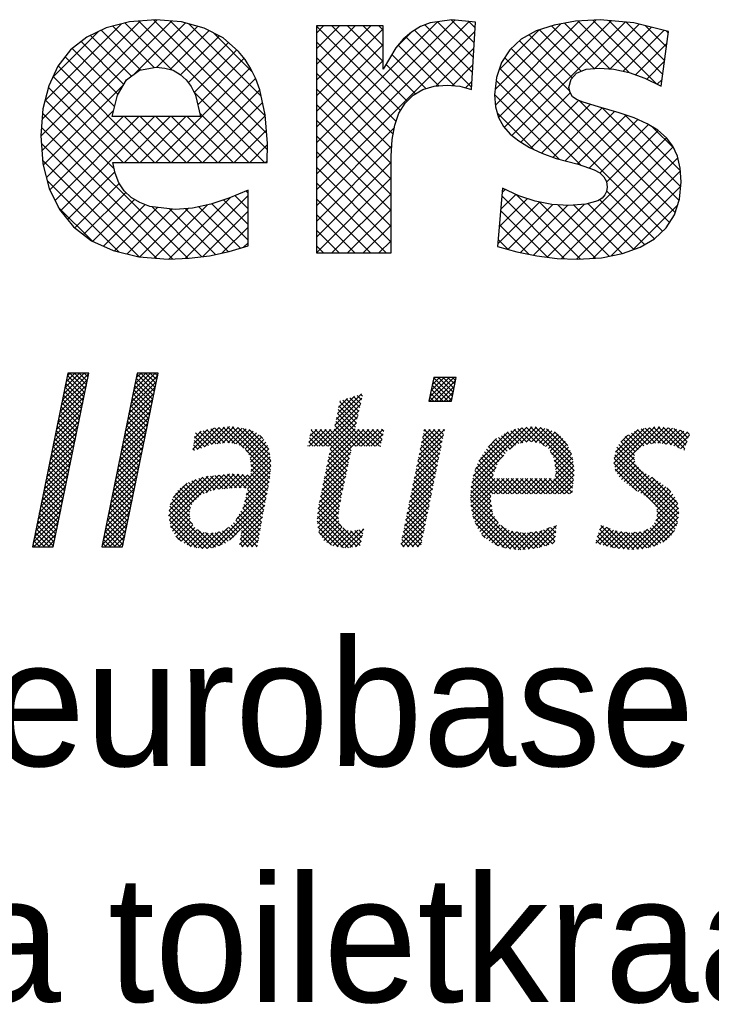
# Model space of a CAD drawing. Extents: x -33748 to 12452, y -14932 to 2888.
# Tile 77 of 194: x -32473 to -32116, y -4158 to -3651. Entities that reach past the tile are written whole.
import ezdxf

# ---------------------------------------------------------------- set-up
doc = ezdxf.new("R2010")
doc.units = 0
doc.header["$LTSCALE"] = 20
doc.layers.get('0').update_dxf_attribs({"color": 15, "linetype": 'CONTINUOUS'})
doc.layers.add('7', color=7, linetype='CONTINUOUS')
doc.layers.add('SANITAIR', color=7, linetype='CONTINUOUS')

# ---------------------------------------------------------------- blocks, each defined once
blk = doc.blocks.new('*X3')
at = {"color": 0}
for p, q in [((36.784, -45.385), (39.278, -42.892)), ((36.9, -44.82), (38.854, -42.866)), ((37.016, -44.255), (38.405, -42.866)), ((37.132, -43.691), (37.956, -42.866)), ((37.248, -43.126), (37.507, -42.866)), ((38.976, -44.364), (37.478, -42.866)), ((39.052, -43.991), (37.927, -42.866)), ((39.129, -43.619), (38.376, -42.866)), ((39.205, -43.246), (38.825, -42.866)), ((39.281, -42.874), (39.274, -42.866)), ((43.442, -45.013), (45.59, -42.866)), ((43.558, -44.448), (45.141, -42.866)), ((43.674, -43.883), (44.691, -42.866)), ((43.79, -43.318), (44.242, -42.866)), ((45.584, -44.237), (44.213, -42.866)), ((45.66, -43.864), (44.662, -42.866)), ((45.737, -43.492), (45.111, -42.866)), ((45.813, -43.119), (45.56, -42.866)), ((36.668, -45.95), (39.162, -43.457)), ((38.746, -45.481), (37.102, -43.837)), ((38.823, -45.109), (37.178, -43.464)), ((38.899, -44.736), (37.255, -43.092)), ((43.21, -46.143), (45.704, -43.649)), ((43.326, -45.578), (45.82, -43.084)), ((45.354, -45.354), (43.71, -43.71)), ((45.431, -44.982), (43.786, -43.337)), ((45.507, -44.609), (43.863, -42.965)), ((71.641, -45.102), (73.47, -43.273)), ((71.658, -45.534), (73.919, -43.273)), ((71.755, -44.539), (73.021, -43.273)), ((71.869, -43.976), (72.572, -43.273)), ((73.711, -45.424), (71.935, -43.647)), ((71.983, -43.414), (72.123, -43.273)), ((73.787, -45.05), (72.011, -43.274)), ((72.107, -45.534), (74.09, -43.552)), ((73.862, -44.676), (72.459, -43.273)), ((73.938, -44.303), (72.908, -43.273)), ((74.013, -43.929), (73.357, -43.273)), ((74.089, -43.556), (73.806, -43.273)), ((36.436, -47.08), (38.93, -44.586)), ((36.552, -46.515), (39.046, -44.021)), ((38.593, -46.227), (36.949, -44.582)), ((38.67, -45.854), (37.025, -44.21)), ((42.978, -47.273), (45.472, -44.779)), ((43.094, -46.708), (45.588, -44.214)), ((45.201, -46.099), (43.557, -44.455)), ((45.278, -45.727), (43.633, -44.082)), ((72.475, -45.534), (71.709, -44.768)), ((72.924, -45.534), (71.784, -44.395)), ((73.373, -45.534), (71.86, -44.021)), ((72.556, -45.534), (73.976, -44.114)), ((73.005, -45.534), (73.862, -44.677)), ((36.204, -48.21), (38.698, -45.716)), ((36.32, -47.645), (38.814, -45.151)), ((38.364, -47.344), (36.719, -45.7)), ((38.44, -46.972), (36.796, -45.327)), ((38.517, -46.599), (36.872, -44.955)), ((42.862, -47.838), (45.356, -45.344)), ((44.972, -47.217), (43.327, -45.572)), ((45.048, -46.844), (43.404, -45.2)), ((45.125, -46.472), (43.48, -44.827)), ((62.639, -47.819), (65.2, -45.257)), ((62.756, -47.252), (65.167, -44.841)), ((62.874, -46.685), (64.501, -45.058)), ((62.991, -46.119), (63.835, -45.275)), ((64.755, -47.244), (63.101, -45.59)), ((63.109, -45.552), (63.169, -45.493)), ((64.838, -46.877), (63.383, -45.423)), ((64.92, -46.51), (63.722, -45.312)), ((65.002, -46.143), (64.06, -45.202)), ((65.084, -45.776), (64.399, -45.092)), ((65.166, -45.409), (64.738, -44.981)), ((65.248, -45.042), (65.076, -44.871)), ((71.577, -45.534), (71.558, -45.515)), ((72.026, -45.534), (71.633, -45.142)), ((73.454, -45.534), (73.748, -45.24)), ((36.088, -48.775), (38.582, -46.281)), ((38.211, -48.089), (36.567, -46.445)), ((38.288, -47.717), (36.643, -46.072)), ((42.63, -48.968), (45.124, -46.474)), ((42.746, -48.403), (45.24, -45.909)), ((44.742, -48.335), (43.098, -46.69)), ((44.819, -47.962), (43.174, -46.318)), ((44.895, -47.589), (43.251, -45.945)), ((61.103, -49.803), (65.071, -45.836)), ((61.552, -49.803), (64.941, -46.414)), ((64.591, -47.978), (62.947, -46.333)), ((64.673, -47.611), (63.024, -45.962)), ((35.857, -49.905), (38.35, -47.411)), ((35.972, -49.34), (38.466, -46.846)), ((37.982, -49.207), (36.337, -47.563)), ((38.058, -48.835), (36.414, -47.19)), ((38.135, -48.462), (36.49, -46.817)), ((42.398, -50.098), (44.892, -47.604)), ((42.514, -49.533), (45.008, -47.039)), ((44.59, -49.08), (42.945, -47.435)), ((44.666, -48.707), (43.022, -47.063)), ((62.001, -49.803), (64.812, -46.993)), ((62.203, -50.05), (64.682, -47.571)), ((65.069, -49.803), (62.715, -47.449)), ((65.518, -49.803), (62.793, -47.077)), ((65.967, -49.803), (62.87, -46.705)), ((35.625, -51.035), (38.118, -48.541)), ((35.741, -50.47), (38.234, -47.976)), ((37.829, -49.952), (36.184, -48.308)), ((37.905, -49.58), (36.261, -47.935)), ((42.282, -50.663), (44.776, -48.169)), ((44.36, -50.197), (42.716, -48.553)), ((44.437, -49.825), (42.792, -48.18)), ((44.513, -49.452), (42.869, -47.808)), ((49.168, -50.064), (51.158, -48.074)), ((49.237, -49.546), (50.555, -48.228)), ((49.305, -49.029), (49.95, -48.384)), ((50.638, -49.74), (49.419, -48.521)), ((49.569, -50.112), (51.655, -48.026)), ((50.985, -49.638), (49.776, -48.429)), ((51.379, -49.583), (50.133, -48.337)), ((50.257, -49.873), (52.152, -47.978)), ((51.773, -49.528), (50.49, -48.245)), ((52.166, -49.472), (50.847, -48.153)), ((50.933, -49.646), (52.648, -47.93)), ((52.632, -49.489), (51.212, -48.069)), ((51.456, -49.572), (53.055, -47.973)), ((53.159, -49.567), (51.622, -48.029)), ((51.978, -49.499), (53.445, -48.032)), ((54.036, -49.995), (52.031, -47.99)), ((56.526, -52.036), (52.441, -47.95)), ((52.462, -49.464), (53.835, -48.091)), ((52.853, -49.522), (54.225, -48.15)), ((56.563, -51.624), (52.887, -47.947)), ((53.245, -49.579), (54.574, -48.25)), ((56.556, -51.168), (53.416, -48.028)), ((53.564, -49.708), (54.89, -48.383)), ((53.844, -49.878), (55.181, -48.541)), ((56.462, -50.625), (53.945, -48.108)), ((56.368, -50.082), (54.508, -48.222)), ((60.15, -49.409), (61.357, -48.202)), ((60.205, -49.803), (61.806, -48.202)), ((60.267, -48.843), (60.908, -48.202)), ((60.383, -48.278), (60.459, -48.202)), ((61.926, -49.803), (60.386, -48.263)), ((60.654, -49.803), (62.255, -48.202)), ((63.934, -51.362), (60.774, -48.202)), ((64.012, -50.99), (61.223, -48.202)), ((64.09, -50.619), (61.672, -48.202)), ((61.737, -52.312), (65.847, -48.202)), ((61.853, -51.747), (65.398, -48.202)), ((61.97, -51.181), (64.949, -48.202)), ((62.087, -50.616), (64.553, -48.149)), ((64.168, -50.248), (62.121, -48.202)), ((64.245, -49.877), (62.561, -48.193)), ((64.62, -49.803), (62.638, -47.821)), ((64.695, -49.803), (66.296, -48.202)), ((66.416, -49.803), (64.815, -48.202)), ((65.144, -49.803), (66.745, -48.202)), ((66.865, -49.803), (65.264, -48.202)), ((65.593, -49.803), (67.194, -48.202)), ((67.037, -49.526), (65.713, -48.202)), ((67.114, -49.154), (66.163, -48.202)), ((67.191, -48.782), (66.612, -48.202)), ((67.268, -48.41), (67.061, -48.202)), ((70.628, -50.605), (73.031, -48.202)), ((70.744, -50.04), (72.582, -48.202)), ((70.86, -49.475), (72.133, -48.202)), ((70.977, -48.91), (71.684, -48.202)), ((71.093, -48.345), (71.235, -48.202)), ((72.724, -49.824), (71.119, -48.219)), ((72.799, -49.451), (71.551, -48.202)), ((72.875, -49.077), (72, -48.202)), ((72.951, -48.704), (72.449, -48.202)), ((73.027, -48.331), (72.898, -48.202)), ((75.623, -53.244), (80.869, -47.997)), ((75.773, -52.645), (80.371, -48.047)), ((75.953, -52.015), (79.784, -48.185)), ((76.295, -51.225), (79.087, -48.432)), ((80.088, -49.555), (78.997, -48.464)), ((79.206, -50.11), (81.367, -47.948)), ((80.464, -49.482), (79.329, -48.347)), ((80.839, -49.408), (79.66, -48.229)), ((81.24, -49.36), (79.991, -48.111)), ((80.239, -49.525), (81.782, -47.983)), ((81.781, -49.452), (80.376, -48.047)), ((82.537, -49.759), (80.784, -48.006)), ((80.797, -49.417), (82.196, -48.017)), ((85.336, -52.109), (81.192, -47.965)), ((81.294, -49.369), (82.557, -48.105)), ((85.299, -51.623), (81.648, -47.972)), ((81.677, -49.435), (82.905, -48.207)), ((82.061, -49.5), (83.229, -48.332)), ((85.228, -51.103), (82.137, -48.012)), ((82.369, -49.641), (83.532, -48.478)), ((85.09, -50.516), (82.729, -48.155)), ((84.757, -49.734), (83.472, -48.449)), ((89.124, -51.417), (92.498, -48.043)), ((89.148, -50.944), (91.979, -48.113)), ((89.197, -51.793), (93.017, -47.973)), ((89.271, -50.372), (91.423, -48.22)), ((89.278, -52.161), (93.465, -47.974)), ((92.28, -49.623), (91.07, -48.414)), ((92.672, -49.567), (91.36, -48.255)), ((93.08, -49.526), (91.704, -48.15)), ((93.526, -49.523), (92.1, -48.096)), ((92.255, -49.633), (93.874, -48.014)), ((94.052, -49.6), (92.495, -48.043)), ((92.781, -49.556), (94.283, -48.055)), ((94.578, -49.677), (92.891, -47.99)), ((93.281, -49.506), (94.691, -48.095)), ((95.348, -49.998), (93.309, -47.958)), ((93.689, -49.547), (95.053, -48.182)), ((95.843, -50.043), (93.807, -48.008)), ((94.08, -49.604), (95.407, -48.277)), ((95.956, -49.708), (94.305, -48.057)), ((94.472, -49.661), (95.76, -48.373)), ((94.809, -49.773), (96.114, -48.468)), ((96.07, -49.372), (94.815, -48.118)), ((96.183, -49.037), (95.43, -48.284)), ((96.297, -48.702), (96.045, -48.45)), ((35.509, -51.6), (38.002, -49.106)), ((37.599, -51.07), (35.955, -49.425)), ((37.676, -50.697), (36.031, -49.053)), ((37.752, -50.325), (36.108, -48.68)), ((42.051, -51.793), (44.544, -49.299)), ((42.166, -51.228), (44.66, -48.734)), ((44.207, -50.942), (42.563, -49.298)), ((44.284, -50.57), (42.639, -48.925)), ((49.972, -49.972), (49.273, -49.273)), ((50.305, -49.856), (49.325, -48.876)), ((54.113, -50.058), (55.443, -48.728)), ((54.289, -50.331), (55.684, -48.936)), ((54.465, -50.604), (55.897, -49.172)), ((54.584, -50.934), (56.089, -49.429)), ((55.803, -49.068), (55.513, -48.778)), ((60.579, -49.803), (60.156, -49.38)), ((61.028, -49.803), (60.233, -49.008)), ((61.477, -49.803), (60.31, -48.635)), ((66.042, -49.803), (67.224, -48.621)), ((66.491, -49.803), (67.107, -49.187)), ((70.396, -51.736), (72.83, -49.302)), ((70.512, -51.17), (72.944, -48.738)), ((72.496, -50.943), (70.889, -49.336)), ((72.572, -50.57), (70.965, -48.964)), ((72.648, -50.197), (71.042, -48.591)), ((77.185, -49.886), (77.99, -49.081)), ((78.786, -50.498), (77.672, -49.384)), ((78.992, -50.256), (77.893, -49.157)), ((79.259, -50.073), (78.16, -48.974)), ((79.526, -49.891), (78.437, -48.802)), ((79.793, -49.709), (78.713, -48.629)), ((82.633, -49.826), (83.816, -48.642)), ((82.897, -50.011), (84.051, -48.856)), ((83.08, -50.277), (84.286, -49.07)), ((83.235, -50.571), (84.478, -49.328)), ((89.788, -49.406), (90.429, -48.765)), ((91.089, -50.678), (89.801, -49.39)), ((91.184, -50.324), (90.001, -49.141)), ((91.408, -50.099), (90.202, -48.892)), ((91.635, -49.876), (90.49, -48.732)), ((91.957, -49.75), (90.78, -48.573)), ((95.126, -49.905), (96.28, -48.751)), ((95.443, -50.037), (96.05, -49.43)), ((35.277, -52.73), (37.771, -50.236)), ((35.393, -52.165), (37.887, -49.671)), ((37.447, -51.815), (35.802, -50.17)), ((37.523, -51.442), (35.879, -49.798)), ((41.819, -52.923), (44.312, -50.429)), ((41.935, -52.358), (44.428, -49.864)), ((43.978, -52.06), (42.333, -50.416)), ((44.054, -51.687), (42.41, -50.043)), ((44.131, -51.315), (42.486, -49.67)), ((49.305, -50.203), (49.168, -50.066)), ((49.639, -50.088), (49.22, -49.669)), ((56.488, -52.447), (54.14, -50.099)), ((54.642, -51.325), (56.247, -49.72)), ((54.7, -51.716), (56.363, -50.053)), ((60.13, -49.803), (60.079, -49.752)), ((61.62, -52.878), (64.146, -50.353)), ((63.856, -51.733), (62.198, -50.075)), ((66.94, -49.803), (66.99, -49.753)), ((70.164, -52.866), (72.601, -50.429)), ((70.28, -52.301), (72.715, -49.865)), ((72.344, -51.69), (70.736, -50.081)), ((72.42, -51.317), (70.812, -49.709)), ((78.044, -51.552), (76.838, -50.347)), ((78.201, -51.26), (77.019, -50.078)), ((78.396, -51.006), (77.23, -49.84)), ((78.591, -50.752), (77.451, -49.612)), ((85.328, -52.55), (83.107, -50.33)), ((83.391, -50.864), (84.664, -49.591)), ((83.468, -51.236), (84.823, -49.881)), ((83.526, -51.627), (84.962, -50.191)), ((95.272, -56.208), (89.3, -50.236)), ((95.247, -55.734), (89.4, -49.887)), ((91.068, -51.106), (89.601, -49.639)), ((95.76, -50.169), (95.821, -50.109)), ((35.161, -53.295), (37.655, -50.801)), ((37.217, -52.933), (35.573, -51.288)), ((37.294, -52.56), (35.649, -50.916)), ((37.37, -52.188), (35.726, -50.543)), ((41.703, -53.488), (44.197, -50.994)), ((43.825, -52.805), (42.18, -51.161)), ((43.901, -52.433), (42.257, -50.788)), ((53.565, -53.749), (56.496, -50.819)), ((54.004, -53.759), (56.562, -51.201)), ((56.451, -52.859), (54.594, -51.002)), ((54.663, -52.202), (56.429, -50.436)), ((61.504, -53.443), (64.026, -50.921)), ((63.622, -52.846), (61.968, -51.192)), ((63.7, -52.475), (62.045, -50.819)), ((63.778, -52.104), (62.121, -50.447)), ((70.048, -53.431), (72.486, -50.992)), ((72.117, -52.809), (70.506, -51.199)), ((72.193, -52.436), (70.583, -50.826)), ((72.269, -52.063), (70.659, -50.454)), ((75.563, -53.752), (78.68, -50.636)), ((77.674, -52.529), (76.317, -51.173)), ((77.797, -52.203), (76.477, -50.883)), ((77.921, -51.878), (76.657, -50.615)), ((82.199, -54.301), (85.26, -51.24)), ((85.286, -52.957), (83.451, -51.122)), ((83.561, -52.49), (85.175, -50.876)), ((83.584, -52.018), (85.089, -50.512)), ((95.166, -57), (89.141, -50.975)), ((95.233, -56.618), (89.221, -50.605)), ((89.456, -52.432), (91.05, -50.838)), ((89.634, -52.703), (91.113, -51.224)), ((34.929, -54.424), (37.423, -51.931)), ((35.045, -53.86), (37.539, -51.366)), ((37.064, -53.678), (35.42, -52.033)), ((37.141, -53.305), (35.496, -51.661)), ((41.471, -54.618), (43.965, -52.124)), ((41.587, -54.053), (44.081, -51.559)), ((43.595, -53.923), (41.951, -52.278)), ((43.672, -53.55), (42.027, -51.906)), ((43.748, -53.178), (42.104, -51.533)), ((54.208, -54.453), (56.516, -52.145)), ((54.355, -53.857), (56.561, -51.651)), ((56.392, -53.249), (54.673, -51.529)), ((56.319, -53.625), (54.684, -51.99)), ((61.271, -54.575), (63.788, -52.057)), ((61.387, -54.009), (63.907, -51.489)), ((63.467, -53.588), (61.814, -51.936)), ((63.544, -53.217), (61.891, -51.564)), ((69.815, -54.561), (72.257, -52.119)), ((69.931, -53.996), (72.372, -51.556)), ((71.965, -53.556), (70.353, -51.944)), ((72.041, -53.183), (70.43, -51.571)), ((75.525, -54.239), (77.941, -51.823)), ((78.099, -54.301), (75.911, -52.113)), ((78.548, -54.301), (76.046, -51.8)), ((78.997, -54.301), (76.182, -51.486)), ((82.648, -54.301), (85.301, -51.648)), ((83.097, -54.301), (85.333, -52.065)), ((85.244, -53.364), (83.529, -51.649)), ((85.202, -53.772), (83.593, -52.162)), ((95.066, -57.349), (89.122, -51.405)), ((91.298, -54.03), (89.23, -51.962)), ((89.838, -52.948), (91.235, -51.551)), ((90.091, -53.144), (91.44, -51.795)), ((90.344, -53.34), (91.654, -52.03)), ((90.599, -53.534), (91.9, -52.233)), ((34.697, -55.554), (37.191, -53.061)), ((34.813, -54.989), (37.307, -52.496)), ((36.835, -54.795), (35.19, -53.151)), ((36.911, -54.423), (35.267, -52.778)), ((36.988, -54.05), (35.343, -52.406)), ((41.355, -55.183), (43.849, -52.689)), ((43.442, -54.668), (41.798, -53.023)), ((43.519, -54.295), (41.874, -52.651)), ((46.858, -56.415), (50.62, -52.653)), ((46.912, -55.912), (50.095, -52.729)), ((46.924, -56.798), (51.123, -52.599)), ((46.995, -57.176), (51.627, -52.544)), ((46.999, -55.375), (49.43, -52.945)), ((50.237, -54.278), (49.05, -53.091)), ((50.569, -54.161), (49.372, -52.964)), ((50.901, -54.044), (49.711, -52.854)), ((51.233, -53.927), (50.05, -52.744)), ((50.399, -54.221), (52.13, -52.49)), ((51.626, -53.871), (50.429, -52.674)), ((52.042, -53.838), (50.834, -52.63)), ((51.092, -53.977), (52.634, -52.435)), ((52.458, -53.805), (51.239, -52.586)), ((52.874, -53.772), (51.644, -52.542)), ((51.649, -53.869), (53.081, -52.437)), ((53.294, -53.743), (52.049, -52.498)), ((52.137, -53.83), (53.507, -52.46)), ((53.753, -53.753), (52.455, -52.455)), ((52.624, -53.792), (53.932, -52.484)), ((54.212, -53.763), (52.874, -52.425)), ((53.111, -53.754), (54.358, -52.507)), ((56.025, -55.127), (53.35, -52.452)), ((56.098, -54.751), (53.825, -52.478)), ((53.896, -55.663), (56.412, -53.147)), ((54.061, -55.049), (56.471, -52.639)), ((56.172, -54.376), (54.3, -52.504)), ((56.245, -54), (54.643, -52.398)), ((61.05, -55.693), (63.549, -53.194)), ((61.154, -55.14), (63.669, -52.626)), ((63.233, -54.702), (61.584, -53.053)), ((63.311, -54.33), (61.661, -52.681)), ((63.389, -53.959), (61.738, -52.308)), ((69.699, -55.126), (72.143, -52.683)), ((71.738, -54.675), (70.124, -53.061)), ((71.814, -54.302), (70.2, -52.689)), ((71.89, -53.929), (70.277, -52.316)), ((75.498, -54.715), (77.667, -52.547)), ((75.535, -55.128), (77.81, -52.853)), ((75.571, -55.541), (78.257, -52.855)), ((75.625, -55.935), (78.704, -52.857)), ((77.444, -54.993), (75.637, -53.187)), ((77.438, -54.539), (75.727, -52.828)), ((77.65, -54.301), (75.817, -52.468)), ((77.709, -54.301), (79.151, -52.859)), ((79.446, -54.301), (77.999, -52.854)), ((78.158, -54.301), (79.598, -52.861)), ((79.895, -54.301), (78.45, -52.856)), ((78.607, -54.301), (80.045, -52.863)), ((80.344, -54.301), (78.901, -52.858)), ((79.056, -54.301), (80.492, -52.865)), ((80.793, -54.301), (79.352, -52.86)), ((79.505, -54.301), (80.939, -52.867)), ((81.242, -54.301), (79.803, -52.862)), ((79.954, -54.301), (81.386, -52.869)), ((81.691, -54.301), (80.254, -52.864)), ((80.403, -54.301), (81.833, -52.871)), ((82.14, -54.301), (80.705, -52.866)), ((80.852, -54.301), (82.28, -52.873)), ((82.589, -54.301), (81.156, -52.868)), ((81.301, -54.301), (82.727, -52.875)), ((83.038, -54.301), (81.606, -52.87)), ((81.75, -54.301), (83.174, -52.876)), ((83.487, -54.301), (82.057, -52.872)), ((83.936, -54.301), (82.508, -52.874)), ((84.385, -54.301), (82.959, -52.876)), ((84.834, -54.301), (83.41, -52.878)), ((83.546, -54.301), (85.332, -52.515)), ((85.161, -54.179), (83.553, -52.571)), ((83.995, -54.301), (85.28, -53.016)), ((90.862, -53.72), (92.175, -52.407)), ((91.125, -53.907), (92.45, -52.581)), ((91.387, -54.093), (92.725, -52.755)), ((91.661, -54.268), (93, -52.93)), ((91.944, -54.434), (93.274, -53.104)), ((95.169, -55.207), (92.705, -52.743)), ((34.581, -56.119), (37.075, -53.626)), ((36.682, -55.541), (35.038, -53.896)), ((36.758, -55.168), (35.114, -53.523)), ((41.123, -56.313), (43.617, -53.819)), ((41.239, -55.748), (43.733, -53.254)), ((43.213, -55.785), (41.569, -54.141)), ((43.289, -55.413), (41.645, -53.768)), ((43.366, -55.04), (41.722, -53.396)), ((47.273, -54.653), (48.607, -53.319)), ((49.049, -55.335), (47.716, -54.002)), ((49.226, -55.063), (47.955, -53.792)), ((49.457, -54.845), (48.193, -53.581)), ((49.689, -54.628), (48.457, -53.396)), ((49.92, -54.41), (48.753, -53.243)), ((53.263, -56.745), (56.303, -53.705)), ((55.951, -55.502), (54.345, -53.896)), ((60.999, -56.193), (63.43, -53.762)), ((63.082, -55.449), (61.431, -53.798)), ((63.155, -55.073), (61.508, -53.425)), ((69.467, -56.257), (71.914, -53.81)), ((69.583, -55.692), (72.028, -53.246)), ((71.586, -55.422), (69.97, -53.806)), ((71.662, -55.049), (70.047, -53.434)), ((77.6, -56.047), (75.545, -53.992)), ((77.522, -55.52), (75.577, -53.576)), ((84.444, -54.301), (85.229, -53.516)), ((84.893, -54.301), (85.177, -54.017)), ((92.227, -54.6), (93.549, -53.278)), ((92.471, -54.806), (93.804, -53.472)), ((92.712, -55.013), (94.058, -53.667)), ((92.911, -55.263), (94.312, -53.862)), ((93.096, -55.527), (94.515, -54.108)), ((94.494, -54.083), (94.145, -53.734)), ((34.349, -57.249), (36.843, -54.755)), ((34.465, -56.684), (36.959, -54.191)), ((36.453, -56.658), (34.808, -55.014)), ((36.529, -56.286), (34.885, -54.641)), ((36.606, -55.913), (34.961, -54.269)), ((40.891, -57.443), (43.385, -54.949)), ((41.007, -56.878), (43.501, -54.384)), ((43.06, -56.53), (41.416, -54.886)), ((43.137, -56.158), (41.492, -54.513)), ((48.879, -56.512), (47.194, -54.827)), ((48.867, -56.051), (47.351, -54.535)), ((48.921, -55.656), (47.531, -54.266)), ((51.024, -59.433), (56.194, -54.263)), ((51.664, -59.242), (56.085, -54.822)), ((55.735, -56.633), (54.079, -54.977)), ((55.805, -56.254), (54.168, -54.617)), ((55.878, -55.878), (54.256, -54.256)), ((60.948, -56.693), (63.311, -54.331)), ((60.975, -57.115), (63.191, -54.899)), ((62.972, -56.686), (61.201, -54.914)), ((62.976, -56.241), (61.277, -54.542)), ((63.029, -55.845), (61.354, -54.17)), ((69.235, -57.387), (71.685, -54.937)), ((69.351, -56.822), (71.799, -54.373)), ((71.359, -56.541), (69.741, -54.923)), ((71.435, -56.168), (69.817, -54.551)), ((71.511, -55.795), (69.894, -54.178)), ((80.284, -59.63), (75.511, -54.856)), ((78.147, -57.043), (75.512, -54.409)), ((75.71, -56.3), (77.437, -54.573)), ((75.794, -56.665), (77.447, -55.012)), ((93.09, -56.88), (95.041, -54.93)), ((93.194, -55.878), (94.716, -54.357)), ((93.221, -56.3), (94.898, -54.623)), ((34.118, -58.379), (36.611, -55.885)), ((34.233, -57.814), (36.727, -55.32)), ((36.3, -57.403), (34.655, -55.759)), ((36.376, -57.031), (34.732, -55.386)), ((40.775, -58.008), (43.269, -55.514)), ((42.831, -57.648), (41.186, -56.004)), ((42.907, -57.276), (41.263, -55.631)), ((42.984, -56.903), (41.339, -55.259)), ((50.516, -59.497), (46.914, -55.894)), ((50.916, -59.447), (46.959, -55.49)), ((47.065, -57.555), (48.909, -55.711)), ((49.106, -57.188), (47.076, -55.159)), ((52.633, -58.723), (55.975, -55.38)), ((55.536, -57.781), (53.72, -55.965)), ((53.73, -58.074), (55.866, -55.938)), ((55.602, -57.398), (53.885, -55.681)), ((55.669, -57.016), (53.99, -55.337)), ((61.036, -57.503), (63.081, -55.458)), ((64.711, -59.323), (61.053, -55.665)), ((61.097, -57.892), (63.011, -55.977)), ((63.288, -57.451), (61.124, -55.287)), ((69.119, -57.952), (71.57, -55.5)), ((71.207, -57.288), (69.588, -55.668)), ((71.283, -56.915), (69.664, -55.296)), ((79.804, -59.598), (75.554, -55.349)), ((79.309, -59.552), (75.605, -55.849)), ((75.915, -56.993), (77.504, -55.403)), ((76.055, -57.302), (77.562, -55.795)), ((90.814, -59.606), (95.183, -55.236)), ((91.297, -59.571), (95.234, -55.634)), ((91.78, -59.537), (95.284, -56.033)), ((94.939, -57.671), (93.207, -55.939)), ((34.002, -58.944), (36.495, -56.45)), ((36.07, -58.521), (34.426, -56.877)), ((36.147, -58.148), (34.502, -56.504)), ((36.223, -57.776), (34.579, -56.131)), ((40.543, -59.138), (43.037, -56.644)), ((40.659, -58.573), (43.153, -56.079)), ((42.678, -58.393), (41.033, -56.749)), ((42.754, -58.021), (41.11, -56.376)), ((50.085, -59.514), (46.871, -56.3)), ((49.546, -59.424), (46.925, -56.803)), ((47.219, -57.85), (48.845, -56.224)), ((47.403, -58.115), (48.898, -56.62)), ((55.336, -58.928), (53.222, -56.814)), ((55.403, -58.546), (53.388, -56.531)), ((55.469, -58.163), (53.554, -56.248)), ((53.662, -58.591), (55.759, -56.494)), ((63.465, -59.424), (60.942, -56.901)), ((63.92, -59.43), (60.97, -56.48)), ((64.316, -59.376), (61.012, -56.072)), ((61.246, -58.191), (62.942, -56.495)), ((61.424, -58.462), (63.007, -56.879)), ((68.886, -59.082), (71.341, -56.627)), ((69.002, -58.517), (71.456, -56.064)), ((70.98, -58.407), (69.358, -56.786)), ((71.056, -58.034), (69.435, -56.413)), ((71.131, -57.661), (69.511, -56.041)), ((78.738, -59.43), (75.74, -56.433)), ((76.196, -57.61), (77.62, -56.186)), ((76.38, -57.875), (77.782, -56.473)), ((76.567, -58.137), (77.957, -56.747)), ((92.334, -59.432), (95.242, -56.525)), ((94.593, -58.222), (93.12, -56.75)), ((94.773, -57.954), (93.203, -56.383)), ((34.063, -59.332), (36.379, -57.015)), ((35.918, -59.266), (34.273, -57.622)), ((35.994, -58.894), (34.349, -57.249)), ((34.512, -59.332), (36.263, -57.58)), ((40.798, -59.332), (42.921, -57.209)), ((42.27, -59.332), (40.804, -57.866)), ((42.525, -59.138), (40.88, -57.494)), ((42.601, -58.766), (40.957, -57.121)), ((41.247, -59.332), (42.805, -57.774)), ((49.007, -59.334), (47.028, -57.355)), ((47.586, -58.381), (48.968, -56.999)), ((47.77, -58.646), (49.157, -57.259)), ((48.048, -58.818), (49.346, -57.519)), ((48.325, -58.989), (49.611, -57.703)), ((48.603, -59.161), (49.887, -57.876)), ((51.298, -59.381), (49.637, -57.719)), ((50.511, -59.497), (52.465, -57.543)), ((52.781, -58.618), (51.98, -57.817)), ((53.041, -58.43), (52.276, -57.664)), ((53.255, -58.194), (52.55, -57.489)), ((53.469, -57.959), (52.796, -57.287)), ((53.683, -57.724), (53.027, -57.068)), ((53.593, -59.109), (55.665, -57.037)), ((55.27, -59.311), (53.765, -57.806)), ((53.819, -59.332), (55.57, -57.581)), ((62.937, -59.345), (61.025, -57.433)), ((61.602, -58.734), (63.13, -57.206)), ((61.864, -58.921), (63.306, -57.479)), ((62.152, -59.082), (63.567, -57.666)), ((62.44, -59.243), (63.889, -57.793)), ((62.806, -59.325), (64.284, -57.847)), ((63.197, -59.384), (64.822, -57.758)), ((65.041, -59.203), (63.375, -57.538)), ((63.588, -59.442), (65.373, -57.656)), ((65.12, -58.834), (64.127, -57.841)), ((65.199, -58.464), (64.543, -57.808)), ((65.279, -58.095), (64.92, -57.735)), ((65.358, -57.725), (65.284, -57.651)), ((69.086, -59.332), (71.227, -57.191)), ((70.828, -59.154), (69.205, -57.531)), ((70.904, -58.781), (69.282, -57.158)), ((69.535, -59.332), (71.113, -57.754)), ((78.093, -59.234), (75.968, -57.109)), ((76.767, -58.386), (78.132, -57.021)), ((77.016, -58.586), (78.335, -57.267)), ((77.264, -58.786), (78.616, -57.435)), ((77.542, -58.958), (78.896, -57.604)), ((77.841, -59.108), (79.177, -57.772)), ((78.14, -59.258), (79.529, -57.869)), ((80.689, -59.586), (78.423, -57.32)), ((81.094, -59.541), (79.404, -57.851)), ((80.024, -59.619), (81.75, -57.893)), ((80.484, -59.608), (82.294, -57.798)), ((80.988, -59.553), (83.018, -57.523)), ((81.492, -59.498), (83.67, -57.32)), ((82.951, -59.153), (81.698, -57.9)), ((82.032, -59.407), (83.619, -57.82)), ((83.302, -59.056), (82.094, -57.847)), ((83.516, -58.82), (82.439, -57.743)), ((83.558, -58.413), (82.764, -57.619)), ((83.6, -58.006), (83.09, -57.496)), ((83.642, -57.599), (83.415, -57.373)), ((87.393, -58.985), (88.762, -57.616)), ((87.541, -58.389), (88.447, -57.482)), ((87.741, -57.739), (88.131, -57.349)), ((87.743, -59.084), (89.078, -57.749)), ((89.577, -59.493), (87.761, -57.677)), ((90.077, -59.544), (87.867, -57.334)), ((88.094, -59.182), (89.438, -57.838)), ((88.444, -59.281), (89.833, -57.893)), ((90.576, -59.594), (88.477, -57.495)), ((91.022, -59.591), (89.242, -57.811)), ((91.441, -59.561), (89.763, -57.883)), ((90.394, -59.576), (92.318, -57.652)), ((93.269, -59.144), (91.945, -57.82)), ((93.582, -59.008), (92.255, -57.681)), ((93.863, -58.84), (92.564, -57.541)), ((94.143, -58.671), (92.777, -57.305)), ((92.945, -59.27), (95.146, -57.07)), ((94.368, -58.447), (92.98, -57.059)), ((93.768, -58.896), (94.862, -57.803)), ((34.636, -59.332), (34.044, -58.739)), ((35.085, -59.332), (34.12, -58.367)), ((35.534, -59.332), (34.197, -57.994)), ((34.961, -59.332), (36.148, -58.145)), ((35.41, -59.332), (36.032, -58.71)), ((41.371, -59.332), (40.651, -58.611)), ((41.821, -59.332), (40.727, -58.239)), ((41.696, -59.332), (42.689, -58.339)), ((48.031, -58.807), (47.546, -58.322)), ((48.896, -59.316), (50.236, -57.976)), ((49.281, -59.38), (50.621, -58.041)), ((49.666, -59.444), (51.086, -58.024)), ((50.051, -59.508), (51.63, -57.929)), ((51.624, -59.257), (50.365, -57.998)), ((51.95, -59.134), (50.864, -58.048)), ((52.254, -58.99), (51.27, -58.005)), ((52.518, -58.804), (51.64, -57.926)), ((54.393, -59.332), (53.661, -58.6)), ((54.842, -59.332), (53.713, -58.203)), ((54.268, -59.332), (55.476, -58.124)), ((54.717, -59.332), (55.381, -58.668)), ((62.318, -59.175), (61.108, -57.965)), ((64.069, -59.41), (65.25, -58.228)), ((64.588, -59.34), (65.127, -58.8)), ((69.659, -59.332), (68.976, -58.648)), ((70.108, -59.332), (69.052, -58.276)), ((70.557, -59.332), (69.129, -57.903)), ((69.984, -59.332), (70.998, -58.318)), ((76.911, -58.501), (76.616, -58.207)), ((78.485, -59.362), (79.921, -57.926)), ((78.839, -59.457), (80.313, -57.983)), ((79.203, -59.542), (80.714, -58.031)), ((79.613, -59.58), (81.232, -57.962)), ((81.499, -59.497), (79.929, -57.927)), ((81.896, -59.445), (80.454, -58.004)), ((82.247, -59.348), (80.905, -58.005)), ((82.599, -59.25), (81.301, -57.953)), ((82.652, -59.236), (83.567, -58.321)), ((83.273, -59.064), (83.516, -58.821)), ((87.851, -59.114), (87.443, -58.706)), ((88.476, -59.29), (87.549, -58.363)), ((89.077, -59.442), (87.655, -58.02)), ((88.795, -59.38), (90.227, -57.947)), ((89.171, -59.452), (90.621, -58.002)), ((89.579, -59.493), (91.11, -57.963)), ((89.987, -59.535), (91.617, -57.905)), ((91.854, -59.526), (90.284, -57.955)), ((92.23, -59.452), (90.779, -58.001)), ((92.606, -59.379), (91.181, -57.955)), ((92.946, -59.27), (91.584, -57.908)), ((34.187, -59.332), (33.967, -59.112)), ((35.859, -59.332), (35.916, -59.275)), ((40.922, -59.332), (40.574, -58.984)), ((42.145, -59.332), (42.573, -58.904)), ((53.944, -59.332), (53.608, -58.996)), ((55.166, -59.332), (55.287, -59.211)), ((69.21, -59.332), (68.899, -59.021)), ((70.433, -59.332), (70.884, -58.881))]:
    blk.add_line(p, q, dxfattribs=at)
blk = doc.blocks.new('A$C32F70CB8')
at = {"color": 170}
for p, q in [((894.11, 212.99), (954.1, 272.98)), ((894.71, 205.51), (961.52, 272.32)), ((894.79, 221.76), (945.38, 272.35)), ((896.34, 231.39), (935.81, 270.86)), ((952.51, 248.36), (931.19, 269.69)), ((961.85, 247.11), (937.64, 271.32)), ((942.26, 244.98), (968.61, 271.33)), ((1010.86, 206.18), (944.75, 272.29)), ((1010.52, 214.6), (952.19, 272.94)), ((953.89, 248.52), (974.98, 269.61)), ((1009.9, 223.3), (960.82, 272.38)), ((1007.72, 233.57), (970.45, 270.83)), ((1036.18, 201.5), (1107.55, 272.87)), ((1036.18, 193.42), (1114.85, 272.09)), ((1036.18, 209.58), (1098.59, 272)), ((1036.18, 266.16), (1039.92, 269.9)), ((1036.18, 258.07), (1048, 269.9)), ((1036.18, 249.99), (1056.08, 269.9)), ((1036.18, 241.91), (1064.17, 269.9)), ((1079.59, 226.35), (1036.18, 269.77)), ((1082.93, 231.1), (1044.13, 269.9)), ((1070.62, 251.49), (1052.21, 269.9)), ((1070.62, 259.57), (1060.3, 269.9)), ((1070.62, 267.65), (1068.38, 269.9)), ((1116.6, 245.92), (1092.13, 270.39)), ((1117.06, 253.54), (1098.6, 272)), ((1117.52, 261.16), (1105.69, 273)), ((1117.99, 268.78), (1114.66, 272.11)), ((1128.31, 237.05), (1162.15, 270.9)), ((1128.43, 229.09), (1171.71, 272.38)), ((1130.11, 222.69), (1180.33, 272.91)), ((1133.02, 217.52), (1188.04, 272.53)), ((1136.93, 213.35), (1195.45, 271.86)), ((1179.28, 247.9), (1157.35, 269.83)), ((1187.49, 247.78), (1164.03, 271.23)), ((1197.62, 245.72), (1171.01, 272.33)), ((1211.49, 239.94), (1178.62, 272.8)), ((1179.6, 247.93), (1202.46, 270.8)), ((1214.72, 244.79), (1186.87, 272.64)), ((1187.52, 247.77), (1208.94, 269.19)), ((1215.68, 251.91), (1195.76, 271.83)), ((1216.63, 259.04), (1205.67, 270)), ((900.38, 243.51), (923.74, 266.87)), ((940.8, 243.92), (919.76, 264.95)), ((945.69, 247.1), (925.22, 267.58)), ((960.84, 247.39), (980.86, 267.42)), ((966.2, 244.68), (986.23, 264.7)), ((1003.1, 246.27), (983.08, 266.29)), ((1036.18, 233.83), (1070.62, 268.27)), ((1036.18, 185.33), (1117.88, 267.03)), ((1077.3, 258.78), (1085.02, 266.51)), ((1107.41, 238.95), (1082.22, 264.14)), ((1116.14, 238.3), (1086.81, 267.63)), ((1130.25, 247.07), (1150.92, 267.75)), ((1167.99, 243.03), (1145.79, 265.22)), ((1172.62, 246.48), (1151.24, 267.85)), ((1194.35, 246.51), (1215.41, 267.58)), ((1217.59, 266.16), (1216.42, 267.33)), ((936.91, 239.72), (914.89, 261.74)), ((970.16, 240.55), (990.89, 261.28)), ((1077.21, 220.65), (1036.18, 261.68)), ((1036.18, 225.75), (1070.62, 260.19)), ((1099.36, 238.92), (1078.31, 259.97)), ((1166.76, 236.17), (1140.82, 262.12)), ((1200.58, 244.67), (1216.89, 260.98)), ((932.17, 228.3), (906.63, 253.84)), ((933.92, 234.63), (910.35, 258.2)), ((973.17, 235.47), (995.18, 257.49)), ((1075.7, 214.09), (1036.18, 253.6)), ((1092.69, 237.5), (1075.09, 255.1)), ((1097.72, 238.79), (1117.36, 258.43)), ((1218.22, 168.54), (1133.2, 253.57)), ((1221.1, 173.75), (1136.59, 258.26)), ((952.82, 199.57), (903.12, 249.26)), ((975, 229.23), (998.95, 253.17)), ((1036.18, 217.66), (1070.62, 252.1)), ((1087.27, 234.84), (1072.1, 250.01)), ((1106.07, 239.06), (1116.84, 249.83)), ((1206.45, 242.45), (1215.64, 251.64)), ((944.74, 199.57), (900.51, 243.79)), ((953.42, 199.57), (1002.1, 248.24)), ((1074.93, 206.77), (1036.18, 245.52)), ((1214.65, 164.03), (1130.58, 248.11)), ((895.42, 198.13), (936.79, 239.51)), ((961.51, 199.57), (1004.75, 242.8)), ((1113.05, 237.96), (1116.32, 241.23)), ((1172.43, 198.18), (1128.85, 241.75)), ((1211.84, 239.76), (1214.39, 242.31)), ((936.65, 199.57), (898.06, 238.16)), ((969.59, 199.57), (1006.96, 236.93)), ((1009.39, 199.57), (972.85, 236.11)), ((1074.68, 198.93), (1036.18, 237.44)), ((1161.43, 201.09), (1128.01, 234.51)), ((1141.56, 209.9), (1167.02, 235.35)), ((931.98, 196.15), (896.42, 231.71)), ((977.67, 199.57), (1008.44, 230.34)), ((1074.68, 190.85), (1036.18, 229.35)), ((1146.69, 206.94), (1171.25, 231.5)), ((1152.19, 204.36), (1177.24, 229.41)), ((1223.09, 179.84), (1171.57, 231.36)), ((969.9, 150.15), (895.07, 224.98)), ((897.07, 191.71), (931.67, 226.3)), ((898.85, 185.4), (936.59, 223.14)), ((901.48, 179.95), (944.67, 223.14)), ((904.24, 174.62), (952.75, 223.14)), ((937.26, 199.57), (960.83, 223.14)), ((960.9, 199.57), (937.32, 223.14)), ((945.34, 199.57), (968.92, 223.14)), ((968.98, 199.57), (945.41, 223.14)), ((977.06, 199.57), (953.49, 223.14)), ((985.15, 199.57), (961.57, 223.14)), ((993.23, 199.57), (969.65, 223.14)), ((1001.31, 199.57), (976.06, 224.82)), ((985.75, 199.57), (1009.88, 223.69)), ((1148.22, 206.22), (1129.42, 225.02)), ((1158.05, 202.14), (1183.49, 227.57)), ((1164.35, 200.35), (1189.78, 225.78)), ((1170.8, 198.72), (1195.91, 223.83)), ((1223.99, 187.03), (1183.42, 227.59)), ((1223.83, 195.27), (1194.93, 224.17)), ((1074.68, 182.77), (1036.18, 221.27)), ((1176.81, 196.65), (1201.79, 221.63)), ((1182.33, 194.08), (1207.29, 219.04)), ((962.19, 149.78), (894.43, 217.54)), ((993.83, 199.57), (1010.41, 216.14)), ((1036.18, 177.25), (1076.28, 217.35)), ((1074.68, 174.69), (1036.18, 213.19)), ((1185.67, 189.34), (1212.31, 215.98)), ((1220.5, 206.67), (1209.43, 217.75)), ((953.69, 150.19), (894.39, 209.5)), ((1001.92, 199.57), (1010.89, 208.54)), ((1036.18, 169.17), (1075, 207.99)), ((1155.1, 150.7), (1216.67, 212.26)), ((1074.68, 166.61), (1036.18, 205.11)), ((1162.46, 149.97), (1220.09, 207.6)), ((944.85, 150.96), (895.1, 200.71)), ((1010, 199.57), (1010.78, 200.35)), ((1036.18, 161.09), (1074.68, 199.59)), ((1170.26, 149.69), (1222.48, 201.9)), ((907.85, 170.16), (932.31, 194.61)), ((1074.68, 158.52), (1036.18, 197.03)), ((1178.83, 150.18), (1223.83, 195.18)), ((934.29, 153.43), (897.44, 190.28)), ((911.6, 165.82), (934.52, 188.75)), ((1036.18, 153.01), (1074.68, 191.51)), ((1072.18, 152.94), (1036.18, 188.94)), ((916.19, 162.33), (937.98, 184.12)), ((1000.94, 183.77), (999.87, 184.84)), ((1044.2, 152.94), (1074.68, 183.43)), ((1131.14, 175.22), (1138.98, 183.07)), ((1131.87, 184.04), (1133.42, 185.59)), ((1172.35, 149.76), (1139.09, 183.02)), ((1210.47, 160.13), (1185.77, 184.83)), ((1188.17, 151.44), (1224.01, 187.28)), ((920.89, 158.95), (942.42, 180.48)), ((926.43, 156.4), (947.88, 177.85)), ((952.64, 150.29), (980.08, 177.73)), ((960.11, 149.68), (991.84, 181.41)), ((968.61, 150.09), (1000.94, 182.43)), ((1000.94, 159.52), (982.21, 178.25)), ((1000.94, 167.6), (988.34, 180.21)), ((1000.94, 175.68), (994.21, 182.42)), ((1064.1, 152.94), (1036.18, 180.86)), ((1129.67, 157.6), (1151.17, 179.09)), ((1130.41, 166.41), (1144.9, 180.9)), ((1164.11, 149.91), (1131.73, 182.3)), ((1134.9, 154.74), (1157.96, 177.8)), ((1148.04, 151.71), (1174.22, 177.9)), ((1179.94, 150.25), (1151.08, 179.11)), ((1187.05, 151.22), (1160.63, 177.64)), ((1193.82, 152.54), (1168.86, 177.49)), ((1199.78, 154.66), (1176.14, 178.3)), ((1205.36, 157.17), (1182.15, 180.37)), ((1199.31, 154.49), (1222.33, 177.51)), ((920.54, 159.1), (903.14, 176.5)), ((932.07, 153.96), (954.51, 176.41)), ((938.6, 152.41), (961.72, 175.53)), ((945.2, 150.93), (970.1, 175.83)), ((977.21, 150.92), (951.34, 176.79)), ((984.18, 152.03), (960.54, 175.68)), ((990.81, 153.5), (968.58, 175.72)), ((997, 155.38), (975.64, 176.74)), ((977.56, 150.96), (1000.94, 174.35)), ((1056.02, 152.94), (1036.18, 172.78)), ((1052.28, 152.94), (1074.68, 175.34)), ((1155.27, 150.68), (1131.11, 174.84)), ((1141.33, 153.09), (1165.59, 177.35)), ((1145.66, 152.2), (1130.49, 167.38)), ((987.43, 152.75), (1000.94, 166.26)), ((1047.94, 152.94), (1036.18, 164.7)), ((1060.36, 152.94), (1074.68, 167.26)), ((998.66, 155.9), (1000.94, 158.18)), ((1068.44, 152.94), (1074.68, 159.18)), ((1135.09, 154.69), (1129.87, 159.91)), ((1039.85, 152.94), (1036.18, 156.61))]:
    blk.add_line(p, q, dxfattribs=at)
at = {"layer": '7', "color": 170, "linetype": 'CONTINUOUS'}
for p, q in [((927.87, 268.85), (917.78, 264)), ((939.78, 271.86), (927.87, 268.85)), ((953.4, 273.04), (939.78, 271.86)), ((966.63, 271.86), (953.4, 273.04)), ((978.29, 268.72), (966.63, 271.86)), ((1070.62, 269.9), (1036.18, 269.9)), ((1036.18, 269.9), (1036.18, 152.94)), ((1070.62, 247.5), (1070.62, 269.9)), ((1089.88, 269.5), (1085.16, 266.62)), ((1094.85, 271.47), (1089.88, 269.5)), ((1105.98, 273.04), (1094.85, 271.47)), ((1118.16, 271.73), (1105.98, 273.04)), ((1116.07, 237.16), (1118.16, 271.73)), ((1158.76, 270.29), (1149.47, 267.28)), ((1169.77, 272.26), (1158.76, 270.29)), ((1182.47, 273.04), (1169.77, 272.26)), ((1199.76, 271.47), (1182.47, 273.04)), ((1217.7, 267.01), (1199.76, 271.47)), ((917.78, 264), (909.4, 257.46)), ((988.11, 263.74), (978.29, 268.72)), ((996.1, 256.67), (988.11, 263.74)), ((1085.16, 266.62), (1080.97, 263.09)), ((1149.47, 267.28), (1141.74, 262.96)), ((1213.91, 238.73), (1217.7, 267.01)), ((1077.17, 258.63), (1070.62, 247.5)), ((1080.97, 263.09), (1077.17, 258.63)), ((1141.74, 262.96), (1135.85, 257.59)), ((909.4, 257.46), (902.98, 249.07)), ((999.51, 252.48), (996.1, 256.67)), ((1135.85, 257.59), (1131.52, 251.04)), ((902.98, 249.07), (898.27, 238.99)), ((945.02, 246.98), (953.54, 248.55)), ((953.54, 248.55), (958.12, 248.16)), ((1002.39, 247.76), (999.51, 252.48)), ((1131.52, 251.04), (1129.03, 243.31)), ((938.34, 242.13), (945.02, 246.98)), ((958.12, 248.16), (962.31, 246.98)), ((962.31, 246.98), (965.98, 244.88)), ((965.98, 244.88), (968.99, 242.13)), ((1004.88, 242.53), (1002.39, 247.76)), ((1167.41, 242.39), (1170.29, 245.54)), ((1170.29, 245.54), (1175.14, 247.5)), ((1175.14, 247.5), (1181.95, 248.16)), ((1181.95, 248.16), (1189.55, 247.63)), ((1189.55, 247.63), (1197.4, 245.8)), ((1197.4, 245.8), (1205.52, 242.92)), ((898.27, 238.99), (895.25, 227.07)), ((933.63, 234.15), (938.34, 242.13)), ((968.99, 242.13), (971.61, 238.6)), ((971.61, 238.6), (973.83, 234.15)), ((1006.97, 236.89), (1004.88, 242.53)), ((1091.05, 237.03), (1096.95, 238.73)), ((1096.95, 238.73), (1103.63, 239.25)), ((1103.63, 239.25), (1110.17, 238.73)), ((1110.17, 238.73), (1116.07, 237.16)), ((1129.03, 243.31), (1127.99, 234.27)), ((1166.36, 238.07), (1167.41, 242.39)), ((1205.52, 242.92), (1213.91, 238.73)), ((930.88, 223.14), (933.63, 234.15)), ((973.83, 234.15), (976.46, 223.14)), ((1009.85, 224.06), (1006.97, 236.89)), ((1081.89, 230.08), (1086.08, 234.15)), ((1086.08, 234.15), (1091.05, 237.03)), ((1127.99, 234.27), (1128.51, 228.12)), ((1166.89, 235.58), (1166.36, 238.07)), ((1168.2, 233.36), (1166.89, 235.58)), ((1170.55, 231.78), (1168.2, 233.36)), ((1078.74, 224.98), (1081.89, 230.08)), ((1173.7, 230.48), (1170.55, 231.78)), ((1181.56, 228.12), (1173.7, 230.48)), ((895.25, 227.07), (894.08, 213.45)), ((976.46, 223.14), (930.88, 223.14)), ((1010.9, 209.26), (1009.85, 224.06)), ((1076.52, 218.69), (1078.74, 224.98)), ((1128.51, 228.12), (1130.09, 222.75)), ((1192.16, 225.1), (1181.56, 228.12)), ((1199.89, 222.49), (1192.16, 225.1)), ((1075.21, 211.35), (1076.52, 218.69)), ((1130.09, 222.75), (1132.57, 218.03)), ((1206.57, 219.48), (1199.89, 222.49)), ((1212.2, 216.07), (1206.57, 219.48)), ((894.08, 213.45), (895.25, 198.78)), ((1132.57, 218.03), (1135.98, 214.11)), ((1135.98, 214.11), (1140.43, 210.57)), ((1216.66, 212.27), (1212.2, 216.07)), ((1010.77, 199.57), (1010.9, 209.26)), ((1074.68, 202.71), (1075.21, 211.35)), ((1140.43, 210.57), (1145.93, 207.3)), ((1219.93, 207.95), (1216.66, 212.27)), ((1222.29, 202.71), (1219.93, 207.95)), ((1145.93, 207.3), (1152.35, 204.28)), ((1152.35, 204.28), (1159.68, 201.53)), ((895.25, 198.78), (898.53, 186.08)), ((931.27, 199.57), (1010.77, 199.57)), ((932.45, 193.94), (931.27, 199.57)), ((1074.68, 152.94), (1074.68, 202.71)), ((1159.68, 201.53), (1171.08, 198.65)), ((1171.08, 198.65), (1179.33, 195.77)), ((1223.73, 196.56), (1222.29, 202.71)), ((934.28, 189.09), (932.45, 193.94)), ((1179.33, 195.77), (1182.21, 194.2)), ((1182.21, 194.2), (1184.3, 192.1)), ((1224.25, 189.61), (1223.73, 196.56)), ((937.17, 184.9), (934.28, 189.09)), ((1184.3, 192.1), (1185.61, 189.75)), ((1185.61, 189.75), (1186.01, 186.87)), ((1223.33, 180.58), (1224.25, 189.61)), ((898.53, 186.08), (903.77, 175.21)), ((940.7, 181.49), (937.17, 184.9)), ((1000.94, 185.29), (991.13, 181.1)), ((1000.94, 156.61), (1000.94, 185.29)), ((1132.05, 186.21), (1129.56, 156.22)), ((1140.43, 182.41), (1132.05, 186.21)), ((1184.83, 182.8), (1183.39, 181.1)), ((1185.75, 184.64), (1184.83, 182.8)), ((1186.01, 186.87), (1185.75, 184.64)), ((945.15, 178.88), (940.7, 181.49)), ((950.39, 176.91), (945.15, 178.88)), ((981.69, 178.09), (972.27, 175.99)), ((991.13, 181.1), (981.69, 178.09)), ((1148.95, 179.53), (1140.43, 182.41)), ((1157.59, 177.82), (1148.95, 179.53)), ((1166.36, 177.3), (1157.59, 177.82)), ((1175.01, 177.96), (1166.36, 177.3)), ((1181.16, 179.79), (1175.01, 177.96)), ((1183.39, 181.1), (1181.16, 179.79)), ((1220.71, 172.59), (1223.33, 180.58)), ((903.77, 175.21), (910.97, 166.3)), ((963.36, 175.33), (950.39, 176.91)), ((972.27, 175.99), (963.36, 175.33)), ((1216.52, 165.78), (1220.71, 172.59)), ((910.97, 166.3), (920.27, 159.23)), ((1210.5, 160.15), (1216.52, 165.78)), ((920.27, 159.23), (931.4, 154.12)), ((1203.03, 155.82), (1210.5, 160.15)), ((931.4, 154.12), (944.63, 150.98)), ((981.17, 151.37), (991.25, 153.59)), ((991.25, 153.59), (1000.94, 156.61)), ((1036.18, 152.94), (1074.68, 152.94)), ((1129.56, 156.22), (1139.51, 153.47)), ((1139.51, 153.47), (1149.73, 151.37)), ((1183.13, 150.46), (1193.87, 152.55)), ((1193.87, 152.55), (1203.03, 155.82)), ((944.63, 150.98), (959.82, 149.67)), ((959.82, 149.67), (970.69, 150.19)), ((970.69, 150.19), (981.17, 151.37)), ((1149.73, 151.37), (1160.21, 150.06)), ((1160.21, 150.06), (1170.82, 149.67)), ((1170.82, 149.67), (1183.13, 150.46))]:
    blk.add_line(p, q, dxfattribs=at)
for points in [[(908.14, 91.03), (889.8, 1.62), (900.56, 1.62), (918.91, 91.03), (908.14, 91.03)], [(943.88, 91.03), (925.53, 1.62), (936.29, 1.62), (954.65, 91.03), (943.88, 91.03)], [(1105.73, 76.54), (1108.21, 88.82), (1096.62, 88.82), (1094.13, 76.54), (1105.73, 76.54)]]:
    blk.add_lwpolyline(points, dxfattribs=at)
at = {"color": 170, "xscale": 5.42988489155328, "yscale": 5.42988489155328, "zscale": 5.42988489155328}
blk.add_blockref('*X3', (705.6, 323.78), dxfattribs=at)

msp = doc.modelspace()

# ---------------------------------------------------------------- block references
at = {"layer": 'SANITAIR', "color": 1}
msp.add_blockref('A$C32F70CB8', (-33356.19758, -3923.61294), dxfattribs=at)

# ---------------------------------------------------------------- texts
for s, p in [('Wastafel Sphinx eurobase 40', (-33139.76263, -4034.96395)), ('met Grohe Costa toiletkraan', (-33113.42083, -4156.51473))]:
    msp.add_text(s, height=65, dxfattribs=at).set_placement(p)

doc.saveas('drawing.dxf')
